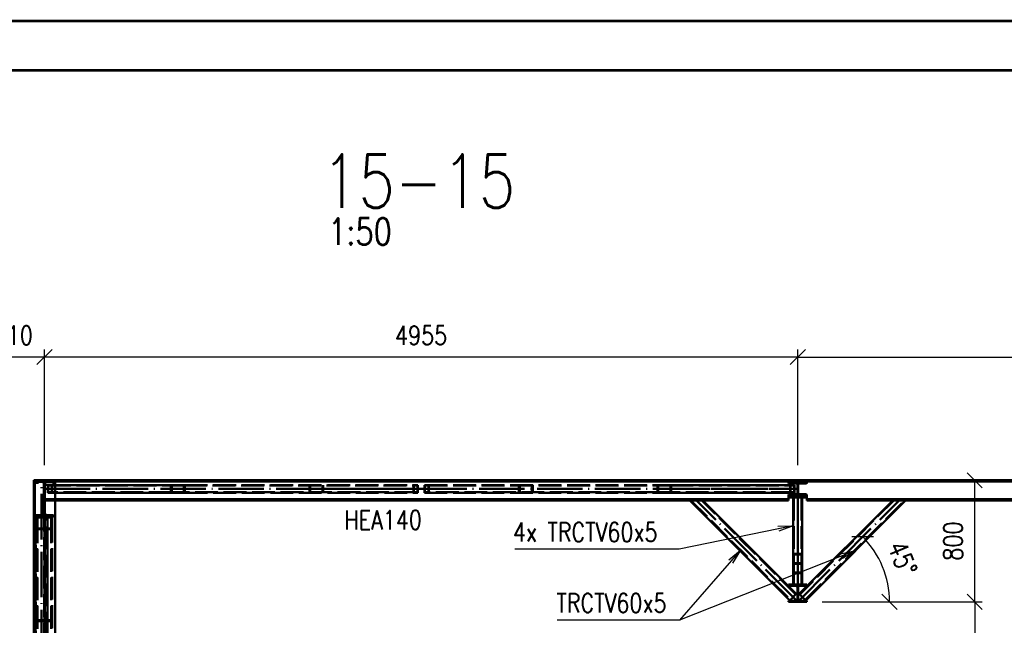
# Paper-space layout 'Layout1' of a CAD drawing. Extents: x -2 to 1033, y -36 to 596.
# Tile 35 of 86: x 112 to 241, y 514 to 594. Entities that reach past the tile are written whole.
import ezdxf
from ezdxf.enums import TextEntityAlignment as Align

# ---------------------------------------------------------------- set-up
doc = ezdxf.new("R2010")
doc.units = 0
doc.linetypes.add('ACAD_ISO02W100', pattern=[15, 12, -3])
doc.linetypes.add('ACAD_ISO04W100', pattern=[30.5, 24, -3, 0.5, -3])
doc.layers.get('0').update_dxf_attribs({"linetype": 'CONTINUOUS'})
doc.layers.get('DEFPOINTS').update_dxf_attribs({"color": 132, "linetype": 'CONTINUOUS'})
doc.layers.add('RAMECEK_HP', color=251, linetype='CONTINUOUS')
for name, color, linetype, lineweight in [('SS_2.ET-HALA_TaO-MOULDSHOP-NADSTAVBA', 94, 'CONTINUOUS', 50), ('SS_KOTY', 3, 'CONTINUOUS', 25), ('SS_NADPIS_7', 6, 'CONTINUOUS', 70), ('SS_POPIS_PROFILU', 13, 'CONTINUOUS', 25), ('SS_SRAFY', 8, 'CONTINUOUS', 18)]:
    doc.layers.add(name, color=color, linetype=linetype, lineweight=lineweight)
doc.styles.add('ROMANS', font='romans.shx', dxfattribs={"width": 0.8})
doc.styles.add('romans.shx', font='romans.shx', dxfattribs={"height": 5})
doc.dimstyles.new('A-1_(2.5)_50AS', dxfattribs={"dimtxt": 2.5, "dimasz": 2, "dimexe": 1, "dimexo": 2, "dimgap": 0, "dimtad": 0, "dimdec": 1, "dimlfac": 50, "dimrnd": 1, "dimtxsty": 'ROMANS', "dimblk1": 'OBLIQUE', "dimblk2": 'OBLIQUE', "dimsah": 1, "dimcen": 2, "dimclrd": 256, "dimclre": 256, "dimclrt": 256, "dimadec": 1, "dimazin": 2, "dimtfac": 0.714286, "dimtdec": 1, "dimtmove": 0, "dimatfit": 3, "dimldrblk": 'OPEN', "dimfxl": 1, "dimtvp": 1.142857, "dimtfill": 1, "dimtolj": 1, "dimlwd": -1, "dimlwe": -1, "dimarcsym": 0})
pattern_1 = [(45, (114.889425, 533.57035), (-0.04490128, 0.04490128), [])]

# ---------------------------------------------------------------- blocks, each defined once
blk = doc.blocks.new('*U6')
at = {"layer": 'RAMECEK_HP', "lineweight": 35, "const_width": 0.35}
for points in [[(0, 594), (0, 0), (841, 0), (841, 594)], [(6.5, 587.5), (6.5, 6.5), (834.5, 6.5), (834.5, 587.5)]]:
    blk.add_lwpolyline(points, close=True, dxfattribs=at)
at = {"layer": 'DEFPOINTS', "style": 'ROMANS', "width": 0.8}
blk.add_attdef('TISK', text='', height=10, dxfattribs=at).set_placement((841, -33), align=Align.RIGHT)
blk = doc.blocks.new('_Oblique')
at = {"color": 0, "linetype": 'ByBlock', "lineweight": -2}
blk.add_line((-0.5, -0.5), (0.5, 0.5), dxfattribs=at)
blk = doc.blocks.new('*D38')
at = {"layer": 'DEFPOINTS', "color": 0, "transparency": 16777216}
for p in [(215.19, 517.57, 27964.2), (231.38, 459.57), (237.27, 459.57)]:
    blk.add_point(p, dxfattribs=at)
at = {"layer": 'SS_KOTY', "transparency": 16777216}
for p, q in [((217.19, 517.57), (238.27, 517.57)), ((237.27, 517.57), (237.27, 459.57)), ((233.38, 459.57), (238.27, 459.57))]:
    blk.add_line(p, q, dxfattribs=at)
at = {"layer": 'SS_KOTY', "transparency": 16777216, "xscale": 2, "yscale": 2, "zscale": 2}
for p, rotation in [((237.27, 517.57), 90), ((237.27, 459.57), 270)]:
    blk.add_blockref('_Oblique', p, dxfattribs=dict(at, rotation=rotation))
at = {"layer": 'SS_KOTY', "transparency": 16777216, "insert": (234.42, 488.57), "char_height": 2.5, "attachment_point": 5, "rotation": 90, "style": 'ROMANS', "bg_fill": 3, "box_fill_scale": 1.1, "bg_fill_color": 256, "bg_fill_true_color": 13158600, "bg_fill_transparency": 0}
blk.add_mtext('\\A1;2900', dxfattribs=at)
blk = doc.blocks.new('_OPEN')
at = {"color": 0, "linetype": 'ByBlock'}
for p, q in [((-1, 0.167), (0, 0)), ((0, 0), (-1, -0.167)), ((0, 0), (-1, 0))]:
    blk.add_line(p, q, dxfattribs=at)
blk = doc.blocks.new('*D39')
at = {"layer": 'DEFPOINTS', "color": 0, "transparency": 16777216}
for p in [(213.99, 533.57, 27964.2), (237.27, 533.57), (215.19, 517.57, 27964.2)]:
    blk.add_point(p, dxfattribs=at)
at = {"layer": 'SS_KOTY', "transparency": 16777216}
for p, q in [((215.99, 533.57), (238.27, 533.57)), ((237.27, 517.57), (237.27, 533.57)), ((217.19, 517.57), (238.27, 517.57))]:
    blk.add_line(p, q, dxfattribs=at)
at = {"layer": 'SS_KOTY', "transparency": 16777216, "xscale": 2, "yscale": 2, "zscale": 2}
for p, rotation in [((237.27, 533.57), 90), ((237.27, 517.57), 270)]:
    blk.add_blockref('_Oblique', p, dxfattribs=dict(at, rotation=rotation))
at = {"layer": 'SS_KOTY', "transparency": 16777216, "insert": (234.42, 525.57), "char_height": 2.5, "attachment_point": 5, "rotation": 90, "style": 'ROMANS', "bg_fill": 3, "box_fill_scale": 1.1, "bg_fill_color": 256, "bg_fill_true_color": 13158600, "bg_fill_transparency": 0}
blk.add_mtext('\\A1;800', dxfattribs=at)
blk = doc.blocks.new('*D40')
at = {"layer": 'DEFPOINTS', "color": 0, "transparency": 16777216}
for p in [(220.66, 524.24, 27920.2), (213.99, 517.57, 27920.2), (217.19, 517.57)]:
    blk.add_point(p, dxfattribs=at)
at = {"layer": 'SS_KOTY', "transparency": 16777216}
for p, q in [((222.07, 525.65), (223.24, 526.82)), ((219.19, 517.57), (227.07, 517.57))]:
    blk.add_line(p, q, dxfattribs=at)
blk.add_arc((213.99, 517.57), 12.08, 360, 45, dxfattribs=at)
at = {"layer": 'SS_KOTY', "transparency": 16777216, "xscale": 2, "yscale": 2, "zscale": 2}
for p, rotation in [((222.53, 526.11), 134.9999999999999), ((226.07, 517.57), 269.9999987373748)]:
    blk.add_blockref('_Oblique', p, dxfattribs=dict(at, rotation=rotation))
at = {"layer": 'SS_KOTY', "transparency": 16777216, "insert": (227.79, 523.29), "char_height": 2.5, "attachment_point": 5, "rotation": 292.5, "style": 'ROMANS', "bg_fill": 3, "box_fill_scale": 1.1, "bg_fill_color": 256, "bg_fill_true_color": 13158600, "bg_fill_transparency": 0}
blk.add_mtext('\\A1;45°', dxfattribs=at)
at = {"layer": 'DEFPOINTS', "color": 0, "transparency": 16777216}
blk.add_point((225.66, 520.7), dxfattribs=at)
blk = doc.blocks.new('*D48')
at = {"layer": 'DEFPOINTS', "color": 0, "transparency": 16777216}
for p in [(313.19, 549.79), (213.99, 533.57, 27855.22), (313.19, 533.57, 27920.2)]:
    blk.add_point(p, dxfattribs=at)
at = {"layer": 'SS_KOTY', "transparency": 16777216}
for p, q in [((213.99, 535.57), (213.99, 550.79)), ((313.19, 535.57), (313.19, 550.79)), ((213.99, 549.79), (313.19, 549.79))]:
    blk.add_line(p, q, dxfattribs=at)
at = {"layer": 'SS_KOTY', "transparency": 16777216, "xscale": 2, "yscale": 2, "zscale": 2, "rotation": 180}
blk.add_blockref('_Oblique', (213.99, 549.79), dxfattribs=at)
at = {"layer": 'SS_KOTY', "transparency": 16777216, "xscale": 2, "yscale": 2, "zscale": 2}
blk.add_blockref('_Oblique', (313.19, 549.79), dxfattribs=at)
at = {"layer": 'SS_KOTY', "transparency": 16777216, "insert": (263.59, 552.64), "char_height": 2.5, "attachment_point": 5, "style": 'ROMANS', "bg_fill": 3, "box_fill_scale": 1.1, "bg_fill_color": 256, "bg_fill_true_color": 13158600, "bg_fill_transparency": 0}
blk.add_mtext('\\A1;4960', dxfattribs=at)
blk = doc.blocks.new('*D50')
at = {"layer": 'DEFPOINTS', "color": 0, "transparency": 16777216}
for p in [(114.89, 549.79), (114.89, 533.57, 27920.2), (213.99, 533.57, 27855.22)]:
    blk.add_point(p, dxfattribs=at)
at = {"layer": 'SS_KOTY', "transparency": 16777216}
for p, q in [((114.89, 535.57), (114.89, 550.79)), ((213.99, 535.57), (213.99, 550.79)), ((213.99, 549.79), (114.89, 549.79))]:
    blk.add_line(p, q, dxfattribs=at)
at = {"layer": 'SS_KOTY', "transparency": 16777216, "xscale": 2, "yscale": 2, "zscale": 2, "rotation": 180}
blk.add_blockref('_Oblique', (114.89, 549.79), dxfattribs=at)
at = {"layer": 'SS_KOTY', "transparency": 16777216, "xscale": 2, "yscale": 2, "zscale": 2}
blk.add_blockref('_Oblique', (213.99, 549.79), dxfattribs=at)
at = {"layer": 'SS_KOTY', "transparency": 16777216, "insert": (164.44, 552.64), "char_height": 2.5, "attachment_point": 5, "style": 'ROMANS', "bg_fill": 3, "box_fill_scale": 1.1, "bg_fill_color": 256, "bg_fill_true_color": 13158600, "bg_fill_transparency": 0}
blk.add_mtext('\\A1;4955', dxfattribs=at)
blk = doc.blocks.new('*D51')
at = {"layer": 'DEFPOINTS', "color": 0, "transparency": 16777216}
for p in [(106.69, 549.79), (106.69, 542.23, 27920.2), (114.89, 533.57, 27920.2)]:
    blk.add_point(p, dxfattribs=at)
at = {"layer": 'SS_KOTY', "transparency": 16777216}
for p, q in [((106.69, 544.23), (106.69, 550.79)), ((114.89, 535.57), (114.89, 550.79)), ((114.89, 549.79), (106.69, 549.79))]:
    blk.add_line(p, q, dxfattribs=at)
at = {"layer": 'SS_KOTY', "transparency": 16777216, "xscale": 2, "yscale": 2, "zscale": 2, "rotation": 180}
blk.add_blockref('_Oblique', (106.69, 549.79), dxfattribs=at)
at = {"layer": 'SS_KOTY', "transparency": 16777216, "xscale": 2, "yscale": 2, "zscale": 2}
blk.add_blockref('_Oblique', (114.89, 549.79), dxfattribs=at)
at = {"layer": 'SS_KOTY', "transparency": 16777216, "insert": (110.79, 552.64), "char_height": 2.5, "attachment_point": 5, "style": 'ROMANS', "bg_fill": 3, "box_fill_scale": 1.1, "bg_fill_color": 256, "bg_fill_true_color": 13158600, "bg_fill_transparency": 0}
blk.add_mtext('\\A1;410', dxfattribs=at)

psp = doc.layouts.get("Layout1")

# ---------------------------------------------------------------- linework, layer by layer
at = {"layer": 'SS_2.ET-HALA_TaO-MOULDSHOP-NADSTAVBA', "color": 7, "linetype": 'ACAD_ISO04W100', "ltscale": 0.25}
for p, q in [((114.8894, 532.4303), (164.4394, 532.4303)), ((114.8894, 532.4303), (164.4394, 532.4303)), ((114.8894, 532.4303), (164.4394, 532.4303)), ((114.8894, 532.4303), (132.4431, 532.4303)), ((150.6535, 532.4303), (164.4394, 532.4303)), ((164.4394, 532.4303), (178.2254, 532.4303)), ((114.8894, 476.8111), (114.8894, 531.1703))]:
    psp.add_line(p, q, dxfattribs=at)
at = {"layer": 'SS_2.ET-HALA_TaO-MOULDSHOP-NADSTAVBA', "color": 3, "linetype": 'ACAD_ISO02W100', "ltscale": 0.25}
for p, q in [((115.3697, 532.8703), (131.6407, 532.8703)), ((115.3697, 532.8703), (115.3697, 531.9903)), ((115.8523, 532.8703), (115.8523, 531.9903)), ((133.2456, 532.8703), (163.9591, 532.8703)), ((149.8498, 532.8703), (149.8498, 531.9903)), ((151.4571, 532.8703), (151.4571, 531.9903)), ((163.475, 531.9903), (163.475, 532.8703)), ((163.4766, 531.9903), (163.4766, 532.8703)), ((163.9568, 531.9903), (163.9568, 532.8703)), ((163.9591, 531.9903), (163.9591, 532.8703)), ((164.9197, 532.8703), (195.6333, 532.8703)), ((164.9197, 532.8703), (164.9197, 531.9903)), ((164.9221, 532.8703), (164.9221, 531.9903)), ((165.4023, 532.8703), (165.4023, 531.9903)), ((165.4039, 532.8703), (165.4039, 531.9903)), ((177.4218, 531.9903), (177.4218, 532.8703)), ((179.029, 531.9903), (179.029, 532.8703)), ((213.0266, 531.9903), (213.0266, 532.8703)), ((113.6094, 531.9743), (113.6094, 459.5703)), ((131.6407, 531.9903), (115.3697, 531.9903)), ((163.9591, 531.9903), (133.2456, 531.9903)), ((133.355, 531.9303), (163.992, 531.9303)), ((164.8868, 531.9303), (195.5239, 531.9303)), ((195.6333, 531.9903), (164.9197, 531.9903)), ((114.9451, 531.0803), (114.9444, 531.0803)), ((114.9444, 530.9103), (114.9451, 530.9103)), ((114.9514, 531.0803), (114.9451, 531.0803)), ((114.9451, 530.9103), (114.9514, 530.9103)), ((115.1844, 531.0803), (115.1844, 530.9103)), ((116.2894, 530.9103), (116.2894, 531.0803)), ((199.9423, 530.9103), (213.0116, 517.8411)), ((113.7694, 528.7703), (113.7694, 502.0103)), ((113.8894, 527.1585), (113.8894, 528.7703)), ((115.7894, 528.6897), (113.9894, 528.6897)), ((113.9894, 527.2391), (113.9894, 528.6897)), ((115.2094, 502.0103), (115.2094, 528.7703)), ((115.7894, 527.2391), (115.7894, 528.6897)), ((115.8894, 527.1585), (115.8894, 528.7703)), ((115.7894, 527.2391), (113.9894, 527.2391)), ((113.9894, 495.2897), (113.9894, 527.2391)), ((115.7894, 495.2897), (115.7894, 527.2391)), ((115.8894, 527.1585), (113.8894, 527.1585)), ((113.8894, 495.3703), (113.8894, 527.1585)), ((115.8894, 495.3703), (115.8894, 527.1585)), ((115.8894, 515.1704), (113.8894, 515.1704)), ((115.7894, 515.0464), (113.9894, 515.0464))]:
    psp.add_line(p, q, dxfattribs=at)
at = {"layer": 'SS_2.ET-HALA_TaO-MOULDSHOP-NADSTAVBA', "color": 1, "linetype": 'Continuous', "ltscale": 0.25}
for p, q in [((131.6407, 532.8703), (133.2456, 532.8703)), ((131.6407, 531.9903), (131.6407, 532.8703)), ((133.2456, 531.9903), (133.2456, 532.8703)), ((195.6333, 532.8703), (197.2381, 532.8703)), ((195.6333, 532.8703), (195.6333, 531.9903)), ((197.2381, 532.8703), (197.2381, 531.9903)), ((113.4894, 531.9743), (113.6094, 531.9743)), ((113.4894, 531.9743), (113.4894, 459.5703)), ((115.3368, 531.9303), (131.5313, 531.9303)), ((131.5313, 531.9303), (133.355, 531.9303)), ((133.2456, 531.9903), (131.6407, 531.9903)), ((195.5239, 531.9303), (197.3476, 531.9303)), ((197.2381, 531.9903), (195.6333, 531.9903)), ((212.7894, 531.4503), (212.7894, 531.6303)), ((212.7894, 531.2903), (212.7894, 531.4503)), ((212.7894, 530.9103), (212.7894, 531.2903)), ((212.7894, 531.0803), (114.9514, 531.0803)), ((114.9514, 530.9103), (212.7894, 530.9103)), ((116.2894, 459.5703), (116.2894, 530.9103)), ((199.8009, 530.9103), (212.9409, 517.7704)), ((114.5274, 528.9663), (113.6894, 528.9663)), ((113.6894, 528.7703), (113.6894, 528.9663)), ((113.6894, 502.0103), (113.6894, 528.7703)), ((113.6894, 528.7703), (116.0894, 528.7703)), ((116.0894, 528.9663), (115.2514, 528.9663)), ((115.2894, 502.0103), (115.2894, 528.7703)), ((116.0894, 528.9663), (116.0894, 528.7703)), ((212.7894, 519.6903), (212.7894, 519.8503)), ((212.7894, 517.5703), (212.7894, 517.7303))]:
    psp.add_line(p, q, dxfattribs=at)
at = {"layer": 'SS_2.ET-HALA_TaO-MOULDSHOP-NADSTAVBA', "color": 1, "linetype": 'Continuous', "ltscale": 0.25, "extrusion": (-3.67394e-16, 3.06162e-16, -1)}
psp.add_arc((-212.8894, 531.6303), 0.1, 0, 90, dxfattribs=at)
at = {"layer": 'SS_2.ET-HALA_TaO-MOULDSHOP-NADSTAVBA', "color": 1, "linetype": 'Continuous', "ltscale": 0.25, "extrusion": (1.00093e-13, -2.42226e-13, -1)}
psp.add_arc((-114.5274, 529.2663), 0.3, 180, 270, dxfattribs=at)
at = {"layer": 'SS_2.ET-HALA_TaO-MOULDSHOP-NADSTAVBA', "color": 1, "linetype": 'Continuous', "ltscale": 0.25, "extrusion": (-2.42899e-13, -1.00154e-13, -1)}
psp.add_arc((-115.2514, 529.2663), 0.3, 270, 0, dxfattribs=at)
at = {"layer": 'SS_POPIS_PROFILU', "color": 0, "linetype": 'ByBlock'}
for p, q in [((204.9108, 523.088), (206.477, 524.3757)), ((206.477, 524.3757), (205.1619, 522.8688)), ((206.477, 524.3757), (205.4131, 522.6497))]:
    psp.add_line(p, q, dxfattribs=at)
at = {"layer": 'SS_POPIS_PROFILU', "color": 13}
psp.add_lwpolyline([(206.477, 524.3757), (198.4516, 515.1798), (182.3564, 515.1798)], dxfattribs=at)

# ---------------------------------------------------------------- block references
at = {"layer": 'RAMECEK_HP'}
psp.add_blockref('*U6', (0, 0), dxfattribs=at)

# ---------------------------------------------------------------- texts
at = {"layer": 'SS_NADPIS_7', "color": 6, "style": 'romans.shx', "width": 0.8}
psp.add_text('15-15', height=7, dxfattribs=at).set_placement((151.393, 569.4379))
at = {"layer": 'SS_NADPIS_7', "color": 2, "style": 'romans.shx', "width": 0.8}
psp.add_text('1:50', height=3.5, dxfattribs=at).set_placement((152.1988, 564.5379))
at = {"layer": 'SS_POPIS_PROFILU', "color": 13, "style": 'romans.shx', "width": 0.8}
for s, p in [('HEA140', (154.3402, 527.1148)), ('4x TRCTV60x5', (176.5163, 525.5029)), ('TRCTV60x5', (182.2407, 516.1798)), ('TRCTV60x5', (182.2407, 516.1798))]:
    psp.add_text(s, height=2.5, dxfattribs=at).set_placement(p)

# ---------------------------------------------------------------- next in the draw order: dimensions: what is measured, and where the dimension line sits
at = {"layer": 'SS_KOTY'}
dim = psp.add_linear_dim(base=(237.2737, 459.5703), p1=(215.1894, 517.5703, 27964.2), p2=(231.3815, 459.5703), angle=90, dimstyle='A-1_(2.5)_50AS', dxfattribs=at)
dim.commit()
dim.dimension.update_dxf_attribs({"geometry": '*D38', "text_midpoint": (234.4165, 488.5703)})

# ---------------------------------------------------------------- next in the draw order: dimensions: what is measured, and where the dimension line sits
dim = psp.add_linear_dim(base=(237.2737, 533.5703), p1=(215.1894, 517.5703, 27964.2), p2=(213.9894, 533.5703, 27964.2), angle=90, dimstyle='A-1_(2.5)_50AS', override={"dimtmove": 1}, dxfattribs=at)
dim.commit()
dim.dimension.update_dxf_attribs({"geometry": '*D39', "text_midpoint": (234.4165, 525.5703)})

# ---------------------------------------------------------------- next in the draw order: linework, layer by layer
at = {"layer": 'SS_2.ET-HALA_TaO-MOULDSHOP-NADSTAVBA', "color": 7, "linetype": 'ACAD_ISO04W100', "ltscale": 0.25}
for p in [(164.4394, 532.4303), (164.4394, 532.4303), (164.4394, 532.4303), (196.4357, 532.4303)]:
    psp.add_line(p, (213.9894, 532.4303), dxfattribs=at)
at = {"layer": 'SS_2.ET-HALA_TaO-MOULDSHOP-NADSTAVBA', "color": 3, "linetype": 'ACAD_ISO02W100', "ltscale": 0.25}
for p, q in [((197.2381, 532.8703), (213.5091, 532.8703)), ((213.5091, 531.9903), (213.5091, 532.8703)), ((213.5091, 531.9903), (197.2381, 531.9903))]:
    psp.add_line(p, q, dxfattribs=at)
at = {"layer": 'SS_2.ET-HALA_TaO-MOULDSHOP-NADSTAVBA', "color": 1, "linetype": 'Continuous', "ltscale": 0.25}
for p, q in [((197.3476, 531.9303), (213.542, 531.9303)), ((213.6994, 531.4503), (212.7894, 531.4503)), ((212.7894, 531.2903), (215.1894, 531.2903)), ((212.8894, 531.7303), (213.9394, 531.7303)), ((214.0394, 531.7303), (215.0894, 531.7303)), ((215.1894, 531.4503), (214.2794, 531.4503)), ((215.1894, 531.6303), (215.1894, 531.4503)), ((215.1894, 531.4503), (215.1894, 531.2903)), ((215.1894, 531.2903), (215.1894, 530.9103)), ((313.1274, 531.0803), (215.1894, 531.0803)), ((215.1894, 530.9103), (313.1274, 530.9103))]:
    psp.add_line(p, q, dxfattribs=at)
at = {"layer": 'SS_2.ET-HALA_TaO-MOULDSHOP-NADSTAVBA', "color": 1, "linetype": 'Continuous', "ltscale": 0.25, "extrusion": (-1.25942e-13, 3.03471e-13, -1)}
psp.add_arc((-213.6994, 531.6903), 0.24, 180, 270, dxfattribs=at)
at = {"layer": 'SS_2.ET-HALA_TaO-MOULDSHOP-NADSTAVBA', "color": 1, "linetype": 'Continuous', "ltscale": 0.25, "extrusion": (3.02798e-13, 1.25881e-13, -1)}
psp.add_arc((-214.2794, 531.6903), 0.24, 270, 0, dxfattribs=at)
at = {"layer": 'SS_2.ET-HALA_TaO-MOULDSHOP-NADSTAVBA', "color": 1, "linetype": 'Continuous', "ltscale": 0.25, "extrusion": (-3.67394e-16, 3.06162e-16, -1)}
psp.add_arc((-215.0894, 531.6303), 0.1, 90, 180, dxfattribs=at)
at = {"layer": 'SS_POPIS_PROFILU', "color": 0, "linetype": 'ByBlock'}
psp.add_line((211.3633, 527.5208), (213.3894, 527.5988), dxfattribs=at)

# ---------------------------------------------------------------- next in the draw order: dimensions: what is measured, and where the dimension line sits
at = {"layer": 'SS_KOTY'}
dim = psp.add_linear_dim(base=(313.1894, 549.7864), p1=(213.9894, 533.5703, 27855.22), p2=(313.1894, 533.5703, 27920.2), dimstyle='A-1_(2.5)_50AS', dxfattribs=at)
dim.commit()
dim.dimension.update_dxf_attribs({"geometry": '*D48', "text_midpoint": (263.5894, 552.6435)})
dim = psp.add_angular_dim_3p(base=(225.6578, 520.6969), center=(213.9894, 517.5703, 27920.2), p1=(217.1894, 517.5703), p2=(220.6594, 524.2403, 27920.2), dimstyle='A-1_(2.5)_50AS', dxfattribs=at)
dim.commit()
dim.dimension.update_dxf_attribs({"geometry": '*D40', "text_midpoint": (227.7895, 523.2865)})

# ---------------------------------------------------------------- next in the draw order: hatches: boundary and pattern name
at = {"layer": 'SS_SRAFY'}
h = psp.add_hatch(dxfattribs=at)
h.set_pattern_fill('ANSI31', color=5, scale=0.02, style=0)
h.set_pattern_definition(pattern_1)
h.paths.add_polyline_path([(212.7894, 517.7303), (212.7894, 517.5703), (215.1894, 517.5703), (215.1894, 517.7303), (214.2794, 517.7303, -0.41421356), (214.0394, 517.9703), (214.0394, 519.4503, -0.41421356), (214.2794, 519.6903), (215.1894, 519.6903), (215.1894, 519.8503), (212.7894, 519.8503), (212.7894, 519.6903), (213.6994, 519.6903, -0.41421356), (213.9394, 519.4503), (213.9394, 517.9703, -0.41421356), (213.6994, 517.7303)], flags=0)

# ---------------------------------------------------------------- next in the draw order: linework, layer by layer
at = {"layer": 'SS_2.ET-HALA_TaO-MOULDSHOP-NADSTAVBA', "color": 1, "linetype": 'Continuous', "ltscale": 0.25}
for p, q in [((213.3894, 531.2903), (213.3894, 523.9074)), ((214.5894, 523.9074), (214.5894, 531.2903)), ((213.7894, 518.6189), (201.498, 530.9103)), ((226.4809, 530.9103), (214.1894, 518.6189)), ((215.038, 517.7704), (228.1779, 530.9103)), ((214.5894, 523.9074), (213.3894, 523.9074)), ((213.3894, 523.9074), (213.3894, 522.5697)), ((214.4894, 523.7959), (213.4894, 523.7959)), ((213.4894, 522.6812), (213.4894, 523.7959)), ((214.4894, 523.7959), (214.4894, 522.6812)), ((214.5894, 522.5697), (214.5894, 523.9074)), ((214.5894, 522.5697), (213.3894, 522.5697)), ((213.3894, 522.5697), (213.3894, 519.8504)), ((214.4894, 522.6812), (213.4894, 522.6812)), ((214.5894, 519.8504), (214.5894, 522.5697)), ((215.1894, 519.8503), (212.7894, 519.8503)), ((212.7894, 519.6903), (213.6994, 519.6903)), ((213.9394, 519.4503), (213.9394, 517.9703)), ((214.0394, 517.9703), (214.0394, 519.4503)), ((214.2794, 519.6903), (215.1894, 519.6903)), ((215.1894, 519.8503), (215.1894, 519.6903)), ((212.9409, 517.7704), (213.7894, 518.6189)), ((214.1894, 518.6189), (215.038, 517.7704)), ((213.6994, 517.7303), (212.7894, 517.7303)), ((212.7894, 517.5703), (215.1894, 517.5703)), ((215.1894, 517.7303), (214.2794, 517.7303)), ((215.1894, 517.7303), (215.1894, 517.5703))]:
    psp.add_line(p, q, dxfattribs=at)
at = {"layer": 'SS_2.ET-HALA_TaO-MOULDSHOP-NADSTAVBA', "color": 3, "linetype": 'ACAD_ISO02W100', "ltscale": 0.25}
for p, q in [((213.4894, 531.2903), (213.4894, 523.7959)), ((214.4894, 531.2903), (214.4894, 523.7959)), ((213.7187, 518.5482), (201.3566, 530.9103)), ((226.6223, 530.9103), (214.2601, 518.5482)), ((214.9673, 517.8411), (228.0365, 530.9103)), ((214.5894, 522.6811), (213.3894, 522.6811)), ((213.4894, 522.6812), (213.4894, 519.8504)), ((214.4894, 522.5697), (213.4894, 522.5697)), ((214.4894, 522.6812), (214.4894, 519.8504)), ((214.5894, 521.3435), (213.3894, 521.3435)), ((214.4894, 521.455), (213.4894, 521.455))]:
    psp.add_line(p, q, dxfattribs=at)
at = {"layer": 'SS_2.ET-HALA_TaO-MOULDSHOP-NADSTAVBA', "color": 7, "linetype": 'ACAD_ISO04W100', "ltscale": 0.25}
for p, q in [((213.9894, 517.5703), (200.6494, 530.9103)), ((213.9894, 517.5703), (227.3294, 530.9103)), ((213.9894, 517.5703), (213.9894, 523.2386)), ((213.9894, 522.0123), (213.9894, 517.5703))]:
    psp.add_line(p, q, dxfattribs=at)
at = {"layer": 'SS_2.ET-HALA_TaO-MOULDSHOP-NADSTAVBA', "color": 1, "linetype": 'Continuous', "ltscale": 0.25, "extrusion": (-1.25942e-13, -3.02859e-13, -1)}
psp.add_arc((-213.6994, 519.4503), 0.24, 90, 180, dxfattribs=at)
at = {"layer": 'SS_2.ET-HALA_TaO-MOULDSHOP-NADSTAVBA', "color": 1, "linetype": 'Continuous', "ltscale": 0.25, "extrusion": (9.09127e-13, -3.76419e-13, -1)}
psp.add_arc((-214.2794, 519.4503), 0.24, 0, 90, dxfattribs=at)
at = {"layer": 'SS_2.ET-HALA_TaO-MOULDSHOP-NADSTAVBA', "color": 1, "linetype": 'Continuous', "ltscale": 0.25, "extrusion": (-1.25942e-13, 3.03471e-13, -1)}
psp.add_arc((-213.6994, 517.9703), 0.24, 180, 270, dxfattribs=at)
at = {"layer": 'SS_2.ET-HALA_TaO-MOULDSHOP-NADSTAVBA', "color": 1, "linetype": 'Continuous', "ltscale": 0.25, "extrusion": (9.09127e-13, 3.77031e-13, -1)}
psp.add_arc((-214.2794, 517.9703), 0.24, 270, 0, dxfattribs=at)
at = {"layer": 'SS_POPIS_PROFILU', "color": 0, "linetype": 'ByBlock'}
for p, q in [((213.3894, 527.5988), (211.4307, 527.1944)), ((213.3894, 527.5988), (211.4982, 526.8679)), ((219.6256, 523.9146), (221.608, 524.3403)), ((221.608, 524.3403), (219.7482, 523.6046)), ((221.608, 524.3403), (219.8708, 523.2947))]:
    psp.add_line(p, q, dxfattribs=at)
at = {"layer": 'SS_POPIS_PROFILU', "color": 13}
for points in [[(213.3894, 527.5988), (198.3968, 524.5029), (176.7778, 524.5029)], [(221.608, 524.3403), (198.4516, 515.1798), (182.3564, 515.1798)]]:
    psp.add_lwpolyline(points, dxfattribs=at)

# ---------------------------------------------------------------- next in the draw order: dimensions: what is measured, and where the dimension line sits
at = {"layer": 'SS_KOTY'}
dim = psp.add_linear_dim(base=(114.8894, 549.7864), p1=(213.9894, 533.5703, 27855.22), p2=(114.8894, 533.5703, 27920.2), dimstyle='A-1_(2.5)_50AS', override={"dimtmove": 1}, dxfattribs=at)
dim.commit()
dim.dimension.update_dxf_attribs({"geometry": '*D50', "text_midpoint": (164.4394, 552.6435)})

# ---------------------------------------------------------------- next in the draw order: hatches: boundary and pattern name
at = {"layer": 'SS_SRAFY'}
h = psp.add_hatch(dxfattribs=at)
h.set_pattern_fill('ANSI31', color=5, scale=0.02, style=0)
h.set_pattern_definition(pattern_1)
h.paths.add_polyline_path([(215.1894, 531.4503), (214.2794, 531.4503, -0.41421356), (214.0394, 531.6903), (214.0394, 533.1703, -0.41421356), (214.2794, 533.4103), (215.1894, 533.4103), (215.1894, 533.5703), (212.7894, 533.5703), (212.7894, 533.4103), (213.6994, 533.4103, -0.41421356), (213.9394, 533.1703), (213.9394, 531.6903, -0.41421356), (213.6994, 531.4503), (212.7894, 531.4503), (212.7894, 531.2903), (215.1894, 531.2903)], flags=0)

# ---------------------------------------------------------------- next in the draw order: linework, layer by layer
at = {"layer": 'SS_2.ET-HALA_TaO-MOULDSHOP-NADSTAVBA', "color": 1, "linetype": 'Continuous', "ltscale": 0.25}
for p, q in [((131.5313, 532.9303), (131.6407, 532.9303)), ((131.5313, 531.9303), (131.5313, 532.9303)), ((131.6407, 532.9303), (133.355, 532.9303)), ((133.355, 531.9303), (133.355, 532.9303)), ((195.5239, 532.9303), (195.6333, 532.9303)), ((195.5239, 532.9303), (195.5239, 531.9303)), ((195.6333, 532.9303), (197.3476, 532.9303)), ((197.3476, 532.9303), (213.542, 532.9303)), ((197.3476, 532.9303), (197.3476, 531.9303)), ((215.1894, 533.5703), (212.7894, 533.5703)), ((212.7894, 533.4103), (212.7894, 533.5703)), ((212.7894, 533.2303), (212.7894, 533.4103)), ((212.7894, 533.4103), (213.6994, 533.4103)), ((213.9394, 533.1303), (212.8894, 533.1303)), ((213.542, 531.9303), (213.542, 532.9303)), ((213.9394, 533.1703), (213.9394, 531.6903)), ((214.0394, 531.6903), (214.0394, 533.1703)), ((215.0894, 533.1303), (214.0394, 533.1303)), ((214.2794, 533.4103), (215.1894, 533.4103)), ((311.9894, 533.5703), (215.1894, 533.5703)), ((215.1894, 533.5703), (215.1894, 533.4103)), ((215.1894, 533.4103), (215.1894, 533.2303)), ((215.1894, 533.4003), (311.9894, 533.4003))]:
    psp.add_line(p, q, dxfattribs=at)
at = {"layer": 'SS_2.ET-HALA_TaO-MOULDSHOP-NADSTAVBA', "color": 3, "linetype": 'ACAD_ISO02W100', "ltscale": 0.25}
for p, q in [((133.355, 532.9303), (163.992, 532.9303)), ((149.7402, 532.9303), (149.7402, 531.9303)), ((151.5667, 532.9303), (151.5667, 531.9303)), ((163.4421, 531.9303), (163.4421, 532.9303)), ((163.4437, 531.9303), (163.4437, 532.9303)), ((163.9896, 531.9303), (163.9896, 532.9303)), ((163.992, 531.9303), (163.992, 532.9303)), ((164.8868, 532.9303), (195.5239, 532.9303)), ((164.8868, 532.9303), (164.8868, 531.9303)), ((164.8892, 532.9303), (164.8892, 531.9303)), ((165.4352, 532.9303), (165.4352, 531.9303)), ((165.4367, 532.9303), (165.4367, 531.9303)), ((177.3122, 531.9303), (177.3122, 532.9303)), ((179.1386, 531.9303), (179.1386, 532.9303)), ((212.9937, 531.9303), (212.9937, 532.9303))]:
    psp.add_line(p, q, dxfattribs=at)
at = {"layer": 'SS_2.ET-HALA_TaO-MOULDSHOP-NADSTAVBA', "color": 7, "linetype": 'ACAD_ISO04W100', "ltscale": 0.25}
for p, q in [((213.9894, 533.5703), (313.1894, 533.5703)), ((213.9894, 533.5703), (313.1894, 533.5703)), ((213.9894, 533.5703), (313.1894, 533.5703)), ((213.9894, 533.5703), (213.9894, 517.5703)), ((213.9894, 533.5703), (213.9894, 517.5703)), ((213.9894, 517.5703), (213.9894, 533.5703)), ((213.9894, 517.5703), (213.9894, 533.5703)), ((213.9894, 533.5703), (213.9894, 517.5703)), ((213.9894, 533.5703), (213.9894, 517.5703)), ((213.9894, 533.5703), (213.9894, 517.5703)), ((213.9894, 533.5703), (313.1894, 533.5703))]:
    psp.add_line(p, q, dxfattribs=at)
at = {"layer": 'SS_2.ET-HALA_TaO-MOULDSHOP-NADSTAVBA', "color": 1, "linetype": 'Continuous', "ltscale": 0.25, "extrusion": (-7.27963e-13, -3.01074e-13, -1)}
psp.add_arc((-212.8894, 533.2303), 0.1, 270, 360, dxfattribs=at)
at = {"layer": 'SS_2.ET-HALA_TaO-MOULDSHOP-NADSTAVBA', "color": 1, "linetype": 'Continuous', "ltscale": 0.25, "extrusion": (-1.25942e-13, -3.02859e-13, -1)}
psp.add_arc((-213.6994, 533.1703), 0.24, 90, 180, dxfattribs=at)
at = {"layer": 'SS_2.ET-HALA_TaO-MOULDSHOP-NADSTAVBA', "color": 1, "linetype": 'Continuous', "ltscale": 0.25, "extrusion": (3.02798e-13, -1.25269e-13, -1)}
psp.add_arc((-214.2794, 533.1703), 0.24, 0, 90, dxfattribs=at)
at = {"layer": 'SS_2.ET-HALA_TaO-MOULDSHOP-NADSTAVBA', "color": 1, "linetype": 'Continuous', "ltscale": 0.25, "extrusion": (3.01013e-13, -7.2729e-13, -1)}
psp.add_arc((-215.0894, 533.2303), 0.1, 180, 270, dxfattribs=at)

# ---------------------------------------------------------------- next in the draw order: dimensions: what is measured, and where the dimension line sits
at = {"layer": 'SS_KOTY'}
dim = psp.add_linear_dim(base=(106.6894, 549.7864), p1=(114.8894, 533.5703, 27920.2), p2=(106.6894, 542.2344, 27920.2), dimstyle='A-1_(2.5)_50AS', override={"dimtmove": 1}, dxfattribs=at)
dim.commit()
dim.dimension.update_dxf_attribs({"geometry": '*D51', "text_midpoint": (110.7894, 552.6435)})

# ---------------------------------------------------------------- next in the draw order: hatches: boundary and pattern name
at = {"layer": 'SS_SRAFY'}
h = psp.add_hatch(dxfattribs=at)
h.set_pattern_fill('ANSI31', color=5, scale=0.02, style=0)
h.set_pattern_definition(pattern_1)
h.paths.add_polyline_path([(116.0894, 528.9663), (115.2514, 528.9663, -0.41421356), (114.9514, 529.2663), (114.9514, 533.0743, -0.41421356), (115.2514, 533.3743), (116.0894, 533.3743), (116.0894, 533.5703), (113.6894, 533.5703), (113.6894, 533.3743), (114.5274, 533.3743, -0.41421356), (114.8274, 533.0743), (114.8274, 529.2663, -0.41421356), (114.5274, 528.9663), (113.6894, 528.9663), (113.6894, 528.7703), (116.0894, 528.7703)], flags=0)

# ---------------------------------------------------------------- next in the draw order: linework, layer by layer
at = {"layer": 'SS_2.ET-HALA_TaO-MOULDSHOP-NADSTAVBA', "color": 7, "linetype": 'ACAD_ISO04W100', "ltscale": 0.25}
for p, q in [((113.4894, 533.5703), (113.4894, 459.5703)), ((114.4894, 457.1703), (114.4894, 533.5703)), ((114.8894, 457.1703), (114.8894, 533.5703)), ((114.8894, 533.5703), (213.9894, 533.5703)), ((114.8894, 533.5703), (213.9894, 533.5703))]:
    psp.add_line(p, q, dxfattribs=at)
at = {"layer": 'SS_2.ET-HALA_TaO-MOULDSHOP-NADSTAVBA', "color": 1, "linetype": 'Continuous', "ltscale": 0.25}
for p, q in [((113.6894, 533.5703), (113.4894, 533.5703)), ((113.4894, 533.5703), (113.4894, 533.1343)), ((113.4894, 533.1343), (113.4894, 531.9743)), ((113.6094, 531.9743), (113.6094, 533.1343)), ((116.0894, 533.5703), (113.6894, 533.5703)), ((113.6894, 533.3743), (113.6894, 533.5703)), ((113.6894, 533.3743), (114.5274, 533.3743)), ((113.7294, 533.2543), (114.0894, 533.2543)), ((114.0894, 533.2543), (114.0894, 533.3743)), ((114.8274, 533.0743), (114.8274, 529.2663)), ((114.9514, 529.2663), (114.9514, 533.0743)), ((115.9894, 532.9703), (114.9514, 532.9703)), ((115.2514, 533.3743), (116.0894, 533.3743)), ((115.3368, 532.9303), (131.5313, 532.9303)), ((115.3368, 532.9303), (115.3368, 531.9303)), ((212.7894, 533.5703), (116.0894, 533.5703)), ((116.0894, 533.5703), (116.0894, 533.3743)), ((116.0894, 533.4003), (212.7894, 533.4003)), ((116.0894, 533.3743), (116.0894, 533.0703))]:
    psp.add_line(p, q, dxfattribs=at)
at = {"layer": 'SS_2.ET-HALA_TaO-MOULDSHOP-NADSTAVBA', "color": 3, "linetype": 'ACAD_ISO02W100', "ltscale": 0.25}
for p, q in [((113.6094, 533.5703), (113.6094, 533.1343)), ((114.8344, 533.5703), (114.8344, 457.1703)), ((114.9444, 533.5703), (114.9444, 457.1703)), ((114.9444, 533.4003), (115.0147, 533.4003)), ((115.0147, 533.4003), (115.1844, 533.4003)), ((115.1844, 533.5703), (115.1844, 533.4003)), ((115.1844, 533.4003), (116.0894, 533.4003)), ((115.8852, 532.9303), (115.8852, 531.9303)), ((116.2894, 533.4003), (116.2894, 533.5703)), ((116.2894, 531.0803), (116.2894, 533.4003))]:
    psp.add_line(p, q, dxfattribs=at)
at = {"layer": 'SS_2.ET-HALA_TaO-MOULDSHOP-NADSTAVBA', "color": 1, "linetype": 'Continuous', "ltscale": 0.25}
psp.add_arc((113.7294, 533.1343), 0.24, 90, 180, dxfattribs=at)
at = {"layer": 'SS_2.ET-HALA_TaO-MOULDSHOP-NADSTAVBA', "color": 1, "linetype": 'Continuous', "ltscale": 0.25, "extrusion": (-6.06697e-13, 2.51456e-13, -1)}
psp.add_arc((-113.7294, 533.1343), 0.12, 0, 90, dxfattribs=at)
at = {"layer": 'SS_2.ET-HALA_TaO-MOULDSHOP-NADSTAVBA', "color": 1, "linetype": 'Continuous', "ltscale": 0.25, "extrusion": (1.00093e-13, 2.42838e-13, -1)}
psp.add_arc((-114.5274, 533.0743), 0.3, 90, 180, dxfattribs=at)
at = {"layer": 'SS_2.ET-HALA_TaO-MOULDSHOP-NADSTAVBA', "color": 1, "linetype": 'Continuous', "ltscale": 0.25, "extrusion": (-2.42899e-13, 1.00766e-13, -1)}
psp.add_arc((-115.2514, 533.0743), 0.3, 0, 90, dxfattribs=at)
at = {"layer": 'SS_2.ET-HALA_TaO-MOULDSHOP-NADSTAVBA', "color": 1, "linetype": 'Continuous', "ltscale": 0.25, "extrusion": (3.01013e-13, -7.2729e-13, -1)}
psp.add_arc((-115.9894, 533.0703), 0.1, 180, 270, dxfattribs=at)

doc.saveas('drawing.dxf')
